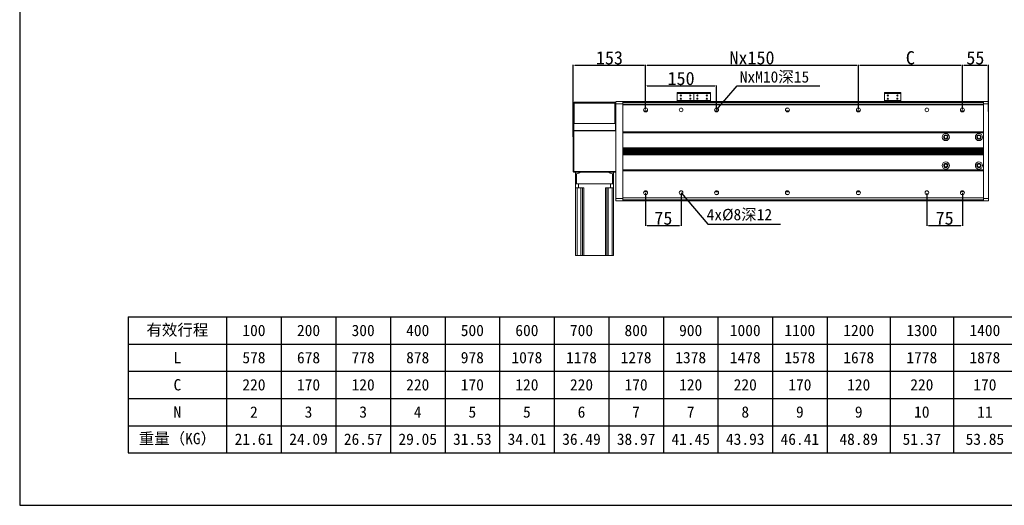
# Model space of a CAD drawing. Header units: millimetres. Extents: x -20285 to -7807, y 12313 to 17573.
# Tile 26 of 37: x -11181 to -9098, y 12313 to 13339. Entities that reach past the tile are written whole.
import ezdxf

# ---------------------------------------------------------------- set-up
doc = ezdxf.new("R2010")
doc.units = ezdxf.units.MM
doc.header["$PDSIZE"] = -1
doc.dimstyles.new('ISO-25', dxfattribs={"dimtxt": 2.5, "dimasz": 2.5, "dimexe": 1.25, "dimexo": 0.625, "dimtad": 1, "dimtxsty": 'Standard', "dimcen": 2.5, "dimadec": 0, "dimazin": 0, "dimtfac": 1, "dimtmove": 0, "dimatfit": 3, "dimfxl": 0, "dimarcsym": 0})

# ---------------------------------------------------------------- blocks, each defined once
blk = doc.blocks.new('*D333')
at = {"color": 0, "lineweight": -2, "transparency": 16777216}
for p, q in [((-10009.9, 13091.7), (-10009.9, 13243.7)), ((-10006.6, 13242.7), (-9860.2, 13242.7)), ((-9856.9, 13149.3), (-9856.9, 13243.7))]:
    blk.add_line(p, q, dxfattribs=at)
at = {"color": 0, "transparency": 16777216}
for points in [[(-10006.6, 13243.2), (-10006.6, 13242.1), (-10009.9, 13242.7)], [(-9860.2, 13243.2), (-9860.2, 13242.1), (-9856.9, 13242.7)]]:
    blk.add_solid(points, dxfattribs=at)
at = {"layer": 'Defpoints', "color": 0, "transparency": 16777216}
for p in [(-9856.9, 13242.7), (-9856.9, 13148.3), (-10009.9, 13090.7)]:
    blk.add_point(p, dxfattribs=at)
at = {"color": 0, "transparency": 16777216, "insert": (-9933.4, 13258.2), "char_height": 28, "attachment_point": 5}
blk.add_mtext('153', dxfattribs=at)
blk = doc.blocks.new('*D329')
at = {"color": 0, "lineweight": -2, "transparency": 16777216}
for p, q in [((-9856.9, 13149.3), (-9856.9, 13200.1)), ((-9853.6, 13199.1), (-9710.2, 13199.1)), ((-9706.9, 13149.3), (-9706.9, 13200.1))]:
    blk.add_line(p, q, dxfattribs=at)
at = {"color": 0, "transparency": 16777216}
for points in [[(-9853.6, 13199.6), (-9853.6, 13198.5), (-9856.9, 13199.1)], [(-9710.2, 13199.6), (-9710.2, 13198.5), (-9706.9, 13199.1)]]:
    blk.add_solid(points, dxfattribs=at)
at = {"layer": 'Defpoints', "color": 0, "transparency": 16777216}
for p in [(-9706.9, 13199.1), (-9856.9, 13148.3), (-9706.9, 13148.3)]:
    blk.add_point(p, dxfattribs=at)
at = {"color": 0, "transparency": 16777216, "insert": (-9781.9, 13214.6), "char_height": 28, "attachment_point": 5}
blk.add_mtext('150', dxfattribs=at)
blk = doc.blocks.new('*D330')
at = {"color": 0, "lineweight": -2, "transparency": 16777216}
for p, q in [((-9856.9, 13149.3), (-9856.9, 13243.7)), ((-9853.6, 13242.7), (-9410.2, 13242.7)), ((-9406.9, 13149.3), (-9406.9, 13243.7))]:
    blk.add_line(p, q, dxfattribs=at)
at = {"color": 0, "transparency": 16777216}
for points in [[(-9853.6, 13243.2), (-9853.6, 13242.1), (-9856.9, 13242.7)], [(-9410.2, 13243.2), (-9410.2, 13242.1), (-9406.9, 13242.7)]]:
    blk.add_solid(points, dxfattribs=at)
at = {"layer": 'Defpoints', "color": 0, "transparency": 16777216}
for p in [(-9406.9, 13242.7), (-9856.9, 13148.3), (-9406.9, 13148.3)]:
    blk.add_point(p, dxfattribs=at)
at = {"color": 0, "transparency": 16777216, "insert": (-9631.9, 13258.2), "char_height": 28, "attachment_point": 5}
blk.add_mtext('Nx150', dxfattribs=at)
blk = doc.blocks.new('*D331')
at = {"color": 0, "lineweight": -2, "transparency": 16777216}
for p, q in [((-9406.9, 13196), (-9406.9, 13243.7)), ((-9403.6, 13242.7), (-9190.2, 13242.7)), ((-9186.9, 13149.3), (-9186.9, 13243.7))]:
    blk.add_line(p, q, dxfattribs=at)
at = {"color": 0, "transparency": 16777216}
for points in [[(-9403.6, 13243.2), (-9403.6, 13242.1), (-9406.9, 13242.7)], [(-9190.2, 13243.2), (-9190.2, 13242.1), (-9186.9, 13242.7)]]:
    blk.add_solid(points, dxfattribs=at)
at = {"layer": 'Defpoints', "color": 0, "transparency": 16777216}
for p in [(-9186.9, 13242.7), (-9406.9, 13195), (-9186.9, 13148.3)]:
    blk.add_point(p, dxfattribs=at)
at = {"color": 0, "transparency": 16777216, "insert": (-9296.9, 13258.2), "char_height": 28, "attachment_point": 5}
blk.add_mtext('C', dxfattribs=at)
blk = doc.blocks.new('*D332')
at = {"color": 0, "lineweight": -2, "transparency": 16777216}
for p, q in [((-9186.9, 13177.1), (-9186.9, 13243.7)), ((-9183.6, 13242.7), (-9135.2, 13242.7)), ((-9131.9, 13145), (-9131.9, 13243.7))]:
    blk.add_line(p, q, dxfattribs=at)
at = {"color": 0, "transparency": 16777216}
for points in [[(-9183.6, 13243.2), (-9183.6, 13242.1), (-9186.9, 13242.7)], [(-9135.2, 13243.2), (-9135.2, 13242.1), (-9131.9, 13242.7)]]:
    blk.add_solid(points, dxfattribs=at)
at = {"layer": 'Defpoints', "color": 0, "transparency": 16777216}
for p in [(-9131.9, 13242.7), (-9186.9, 13176.1), (-9131.9, 13144)]:
    blk.add_point(p, dxfattribs=at)
at = {"color": 0, "transparency": 16777216, "insert": (-9159.4, 13258.2), "char_height": 28, "attachment_point": 5}
blk.add_mtext('55', dxfattribs=at)
blk = doc.blocks.new('*D327')
at = {"color": 0, "lineweight": -2, "transparency": 16777216}
for p, q in [((-9856.9, 12972.3), (-9856.9, 12902.9)), ((-9781.9, 12972.3), (-9781.9, 12902.9)), ((-9853.6, 12903.9), (-9785.2, 12903.9))]:
    blk.add_line(p, q, dxfattribs=at)
at = {"color": 0, "transparency": 16777216}
for points in [[(-9853.6, 12904.4), (-9853.6, 12903.3), (-9856.9, 12903.9)], [(-9785.2, 12904.4), (-9785.2, 12903.3), (-9781.9, 12903.9)]]:
    blk.add_solid(points, dxfattribs=at)
at = {"layer": 'Defpoints', "color": 0, "transparency": 16777216}
for p in [(-9856.9, 12973.3), (-9781.9, 12973.3), (-9781.9, 12903.9)]:
    blk.add_point(p, dxfattribs=at)
at = {"color": 0, "transparency": 16777216, "insert": (-9819.4, 12919.4), "char_height": 28, "attachment_point": 5}
blk.add_mtext('75', dxfattribs=at)
blk = doc.blocks.new('*D328')
at = {"color": 0, "lineweight": -2, "transparency": 16777216}
for p, q in [((-9261.9, 12972.3), (-9261.9, 12902.9)), ((-9186.9, 12972.3), (-9186.9, 12902.9)), ((-9258.6, 12903.9), (-9190.2, 12903.9))]:
    blk.add_line(p, q, dxfattribs=at)
at = {"color": 0, "transparency": 16777216}
for points in [[(-9258.6, 12904.4), (-9258.6, 12903.3), (-9261.9, 12903.9)], [(-9190.2, 12904.4), (-9190.2, 12903.3), (-9186.9, 12903.9)]]:
    blk.add_solid(points, dxfattribs=at)
at = {"layer": 'Defpoints', "color": 0, "transparency": 16777216}
for p in [(-9261.9, 12973.3), (-9186.9, 12973.3), (-9186.9, 12903.9)]:
    blk.add_point(p, dxfattribs=at)
at = {"color": 0, "transparency": 16777216, "insert": (-9224.4, 12919.4), "char_height": 28, "attachment_point": 5}
blk.add_mtext('75', dxfattribs=at)
blk = doc.blocks.new('A')
for p, q in [((-20055.7, 15851.8), (-17048.9, 15851.8)), ((-20055.7, 15851.8), (-20055.7, 15564.4)), ((-19847.3, 15851.8), (-19847.3, 15564.4)), ((-19731.8, 15851.8), (-19731.8, 15564.4)), ((-19616.3, 15851.8), (-19616.3, 15564.4)), ((-19500.9, 15851.8), (-19500.9, 15564.4)), ((-19385.4, 15851.8), (-19385.4, 15564.4)), ((-19269.9, 15851.8), (-19269.9, 15564.4)), ((-19154.4, 15851.8), (-19154.4, 15564.4)), ((-19039, 15851.8), (-19039, 15564.4)), ((-18923.5, 15851.8), (-18923.5, 15564.4)), ((-18808, 15851.8), (-18808, 15564.4)), ((-18692.5, 15851.8), (-18692.5, 15564.4)), ((-18577, 15851.8), (-18577, 15564.4)), ((-18443.6, 15851.8), (-18443.6, 15564.4)), ((-18310.1, 15851.8), (-18310.1, 15564.4)), ((-20055.7, 15794.3), (-17048.9, 15794.3)), ((-20055.7, 15736.8), (-17048.9, 15736.8)), ((-20055.7, 15679.3), (-17048.9, 15679.3)), ((-20055.7, 15621.8), (-17048.9, 15621.8)), ((-20055.7, 15564.4), (-17048.9, 15564.4))]:
    blk.add_line(p, q)
at = {"char_height": 23.989, "attachment_point": 5}
for s, insert, width in [('{\\f宋体|b0|i0|c134;有效行程', (-19951.5, 15823), 182.934), ('{\\f宋体|b0|i0|c134;100', (-19789.6, 15823), 89.977), ('{\\f宋体|b0|i0|c134;200', (-19674.1, 15823), 89.977), ('{\\f宋体|b0|i0|c134;300', (-19558.6, 15823), 89.977), ('{\\f宋体|b0|i0|c134;400', (-19443.1, 15823), 89.977), ('{\\f宋体|b0|i0|c134;500', (-19327.6, 15823), 89.977), ('{\\f宋体|b0|i0|c134;600', (-19212.2, 15823), 89.977), ('{\\f宋体|b0|i0|c134;700', (-19096.7, 15823), 89.977), ('{\\f宋体|b0|i0|c134;800', (-18981.2, 15823), 89.977), ('{\\f宋体|b0|i0|c134;900', (-18865.7, 15823), 89.977), ('{\\f宋体|b0|i0|c134;1000', (-18750.3, 15823), 89.977), ('{\\f宋体|b0|i0|c134;1100', (-18634.8, 15823), 89.977), ('{\\f宋体|b0|i0|c134;1200', (-18510.3, 15823), 107.969), ('{\\f宋体|b0|i0|c134;1300', (-18376.8, 15823), 107.969), ('{\\f宋体|b0|i0|c134;1400', (-18243.4, 15823), 107.969), ('{\\f宋体|b0|i0|c134;L', (-19951.5, 15765.6), 182.934), ('{\\fSimSun|b0|i0|c134|p2;578}', (-19789.6, 15765.6), 89.977), ('{\\fSimSun|b0|i0|c134|p2;678}', (-19674.1, 15765.6), 89.977), ('{\\fSimSun|b0|i0|c134|p2;778}', (-19558.6, 15765.6), 89.977), ('{\\fSimSun|b0|i0|c134|p2;878}', (-19443.1, 15765.6), 89.977), ('{\\fSimSun|b0|i0|c134|p2;978}', (-19327.6, 15765.6), 89.977), ('{\\fSimSun|b0|i0|c134|p2;1078}', (-19212.2, 15765.6), 89.977), ('{\\fSimSun|b0|i0|c134|p2;1178}', (-19096.7, 15765.6), 89.977), ('{\\fSimSun|b0|i0|c134|p2;1278}', (-18981.2, 15765.6), 89.977), ('{\\fSimSun|b0|i0|c134|p2;1378}', (-18865.7, 15765.6), 89.977), ('{\\fSimSun|b0|i0|c134|p2;1478}', (-18750.3, 15765.6), 89.977), ('{\\fSimSun|b0|i0|c134|p2;1578}', (-18634.8, 15765.6), 89.977), ('{\\fSimSun|b0|i0|c134|p2;1678}', (-18510.3, 15765.6), 107.969), ('{\\fSimSun|b0|i0|c134|p2;1778}', (-18376.8, 15765.6), 107.969), ('{\\fSimSun|b0|i0|c134|p2;1878}', (-18243.4, 15765.6), 107.969), ('{\\f宋体|b0|i0|c134;C', (-19951.5, 15708.1), 182.934), ('{\\f宋体|b0|i0|c134;220', (-19789.6, 15708.1), 89.977), ('{\\f宋体|b0|i0|c134;170', (-19674.1, 15708.1), 89.977), ('{\\f宋体|b0|i0|c134;120', (-19558.6, 15708.1), 89.977), ('{\\f宋体|b0|i0|c134;220', (-19443.1, 15708.1), 89.977), ('{\\f宋体|b0|i0|c134;170', (-19327.6, 15708.1), 89.977), ('{\\f宋体|b0|i0|c134;120', (-19212.2, 15708.1), 89.977), ('{\\f宋体|b0|i0|c134;220', (-19096.7, 15708.1), 89.977), ('{\\f宋体|b0|i0|c134;170', (-18981.2, 15708.1), 89.977), ('{\\f宋体|b0|i0|c134;120', (-18865.7, 15708.1), 89.977), ('{\\f宋体|b0|i0|c134;220', (-18750.3, 15708.1), 89.977), ('{\\f宋体|b0|i0|c134;170', (-18634.8, 15708.1), 89.977), ('{\\f宋体|b0|i0|c134;120', (-18510.3, 15708.1), 107.969), ('{\\f宋体|b0|i0|c134;220', (-18376.8, 15708.1), 107.969), ('{\\f宋体|b0|i0|c134;170', (-18243.4, 15708.1), 107.969), ('{\\f宋体|b0|i0|c134;2', (-19789.6, 15650.6), 89.977), ('{\\f宋体|b0|i0|c134;3', (-19674.1, 15650.6), 89.977), ('{\\f宋体|b0|i0|c134;3', (-19558.6, 15650.6), 89.977), ('{\\f宋体|b0|i0|c134;6', (-19096.7, 15650.6), 89.977), ('{\\f宋体|b0|i0|c134;8', (-18750.3, 15650.6), 89.977), ('{\\f宋体|b0|i0|c134;9', (-18634.8, 15650.6), 89.977), ('{\\f宋体|b0|i0|c134;9', (-18510.3, 15650.6), 107.969), ('{\\f宋体|b0|i0|c134;10', (-18376.8, 15650.6), 107.969), ('{\\f宋体|b0|i0|c134;N', (-19951.5, 15650.6), 182.934), ('{\\f宋体|b0|i0|c134;4', (-19443.1, 15650.6), 89.977), ('{\\f宋体|b0|i0|c134;5', (-19327.6, 15650.6), 89.977), ('{\\f宋体|b0|i0|c134;5', (-19212.2, 15650.6), 89.977), ('{\\f宋体|b0|i0|c134;7', (-18981.2, 15650.6), 89.977), ('{\\f宋体|b0|i0|c134;7', (-18865.7, 15650.6), 89.977), ('{\\f宋体|b0|i0|c134;11', (-18243.4, 15650.6), 107.969), ('{\\f宋体|b0|i0|c134;重量（KG）', (-19951.5, 15593.1), 182.934), ('{\\f宋体|b0|i0|c134;21.61', (-19789.6, 15593.1), 89.977), ('{\\f宋体|b0|i0|c134;24.09', (-19674.1, 15593.1), 89.977), ('{\\f宋体|b0|i0|c134;26.57', (-19558.6, 15593.1), 89.977), ('{\\f宋体|b0|i0|c134;29.05', (-19443.1, 15593.1), 89.977), ('{\\f宋体|b0|i0|c134;31.53', (-19327.6, 15593.1), 89.977), ('{\\f宋体|b0|i0|c134;34.01', (-19212.2, 15593.1), 89.977), ('{\\f宋体|b0|i0|c134;36.49', (-19096.7, 15593.1), 89.977), ('{\\f宋体|b0|i0|c134;38.97', (-18981.2, 15593.1), 89.977), ('{\\f宋体|b0|i0|c134;41.45', (-18865.7, 15593.1), 89.977), ('{\\f宋体|b0|i0|c134;43.93', (-18750.3, 15593.1), 89.977), ('{\\f宋体|b0|i0|c134;46.41', (-18634.8, 15593.1), 89.977), ('{\\f宋体|b0|i0|c134;48.89', (-18510.3, 15593.1), 107.969), ('{\\f宋体|b0|i0|c134;51.37', (-18376.8, 15593.1), 107.969), ('{\\f宋体|b0|i0|c134;53.85', (-18243.4, 15593.1), 107.969)]:
    blk.add_mtext(s, dxfattribs=dict(at, insert=insert, width=width))
blk = doc.blocks.new('F')
at = {"insert": (-18735.6, 13212.6), "char_height": 23.991, "attachment_point": 1}
blk.add_mtext_dynamic_manual_height_columns('NxM10{\\fSimSun|b0|i0|c134|p2;深15}', width=394.195, gutter_width=120, heights=[0], dxfattribs=at)
blk.add_leader([(-18784.7, 13130.8), (-18741.1, 13181.6), (-18566, 13181.6)], dimstyle='ISO-25', override={"dimtxt": 28, "dimasz": 3.302, "dimexe": 1, "dimexo": 1, "dimgap": 1.524, "dimtad": 0, "dimtih": 1, "dimtoh": 1, "dimzin": 0, "dimadec": 2, "dimtzin": 0})
blk = doc.blocks.new('FF')
at = {"insert": (-18805.6, 12921.6), "char_height": 23.991, "attachment_point": 1}
blk.add_mtext_dynamic_manual_height_columns('4x%%C8{\\fSimSun|b0|i0|c134|p2;深12}', width=328.496, gutter_width=100, heights=[0], dxfattribs=at)
blk.add_leader([(-18859.7, 12955.8), (-18803.2, 12889.4), (-18649.5, 12889.4)], dimstyle='ISO-25', override={"dimtxt": 28, "dimasz": 3.302, "dimexe": 1, "dimexo": 1, "dimgap": 1.524, "dimtad": 0, "dimtih": 1, "dimtoh": 1, "dimzin": 0, "dimadec": 2, "dimtzin": 0})

msp = doc.modelspace()

# ---------------------------------------------------------------- linework, layer by layer
at = {"color": 7, "linetype": 'Continuous', "lineweight": 15}
for p, q in [((-9754.895, 13184.928), (-9789.895, 13184.928)), ((-9789.895, 13184.928), (-9789.895, 13182.692)), ((-9787.895, 13184.928), (-9789.895, 13184.928)), ((-9787.895, 13184.928), (-9756.895, 13184.928)), ((-9754.895, 13184.928), (-9756.895, 13184.928)), ((-9719.895, 13184.928), (-9754.895, 13184.928)), ((-9754.895, 13184.928), (-9754.895, 13182.692)), ((-9752.895, 13184.928), (-9754.895, 13184.928)), ((-9752.895, 13184.928), (-9721.895, 13184.928)), ((-9719.895, 13184.928), (-9721.895, 13184.928)), ((-9719.895, 13182.692), (-9719.895, 13184.928)), ((-9316.895, 13184.928), (-9351.895, 13184.928)), ((-9351.895, 13184.928), (-9351.895, 13182.692)), ((-9349.895, 13184.928), (-9351.895, 13184.928)), ((-9349.895, 13184.928), (-9318.895, 13184.928)), ((-9316.895, 13184.928), (-9318.895, 13184.928)), ((-9316.895, 13182.692), (-9316.895, 13184.928)), ((-10007.895, 13164.79), (-9921.895, 13164.79)), ((-10007.895, 13163.29), (-10007.895, 13164.79)), ((-9921.895, 13163.29), (-9921.895, 13164.79)), ((-9919.895, 13165.79), (-9904.895, 13165.79)), ((-9919.895, 13160.79), (-9919.895, 13165.79)), ((-9904.895, 13165.79), (-9141.895, 13165.79)), ((-9904.895, 13165.79), (-9904.895, 13160.79)), ((-9904.895, 13163.79), (-9141.895, 13163.79)), ((-9904.895, 13163.498), (-9141.895, 13163.498)), ((-9754.895, 13182.692), (-9789.895, 13182.692)), ((-9789.895, 13168.027), (-9789.895, 13182.692)), ((-9789.895, 13168.027), (-9789.895, 13167.29)), ((-9789.895, 13168.027), (-9754.895, 13168.027)), ((-9789.895, 13165.79), (-9789.895, 13167.29)), ((-9789.895, 13167.29), (-9787.895, 13167.29)), ((-9789.895, 13167.29), (-9785.995, 13167.29)), ((-9787.895, 13167.29), (-9787.895, 13165.79)), ((-9756.895, 13167.29), (-9787.895, 13167.29)), ((-9785.995, 13167.29), (-9784.395, 13167.29)), ((-9782.395, 13167.29), (-9780.795, 13167.29)), ((-9780.795, 13167.29), (-9763.995, 13167.29)), ((-9763.995, 13167.29), (-9762.395, 13167.29)), ((-9760.395, 13167.29), (-9758.795, 13167.29)), ((-9758.795, 13167.29), (-9754.895, 13167.29)), ((-9756.895, 13167.29), (-9754.895, 13167.29)), ((-9756.895, 13165.79), (-9756.895, 13167.29)), ((-9719.895, 13182.692), (-9754.895, 13182.692)), ((-9754.895, 13168.027), (-9754.895, 13182.692)), ((-9754.895, 13168.027), (-9754.895, 13167.29)), ((-9754.895, 13168.027), (-9719.895, 13168.027)), ((-9754.895, 13165.79), (-9754.895, 13167.29)), ((-9754.895, 13167.29), (-9752.895, 13167.29)), ((-9754.895, 13167.29), (-9750.995, 13167.29)), ((-9752.895, 13167.29), (-9752.895, 13165.79)), ((-9721.895, 13167.29), (-9752.895, 13167.29)), ((-9750.995, 13167.29), (-9749.395, 13167.29)), ((-9747.395, 13167.29), (-9745.795, 13167.29)), ((-9745.795, 13167.29), (-9728.995, 13167.29)), ((-9728.995, 13167.29), (-9727.395, 13167.29)), ((-9725.395, 13167.29), (-9723.795, 13167.29)), ((-9723.795, 13167.29), (-9719.895, 13167.29)), ((-9721.895, 13167.29), (-9719.895, 13167.29)), ((-9721.895, 13165.79), (-9721.895, 13167.29)), ((-9719.895, 13182.692), (-9719.895, 13168.027)), ((-9719.895, 13167.29), (-9719.895, 13168.027)), ((-9719.895, 13167.29), (-9719.895, 13165.79)), ((-9316.895, 13182.692), (-9351.895, 13182.692)), ((-9351.895, 13168.027), (-9351.895, 13182.692)), ((-9351.895, 13168.027), (-9351.895, 13167.29)), ((-9351.895, 13168.027), (-9316.895, 13168.027)), ((-9351.895, 13167.29), (-9347.995, 13167.29)), ((-9351.895, 13167.29), (-9349.895, 13167.29)), ((-9351.895, 13165.79), (-9351.895, 13167.29)), ((-9318.895, 13167.29), (-9349.895, 13167.29)), ((-9349.895, 13167.29), (-9349.895, 13165.79)), ((-9347.995, 13167.29), (-9346.395, 13167.29)), ((-9344.395, 13167.29), (-9342.795, 13167.29)), ((-9342.795, 13167.29), (-9325.995, 13167.29)), ((-9325.995, 13167.29), (-9324.395, 13167.29)), ((-9322.395, 13167.29), (-9320.795, 13167.29)), ((-9320.795, 13167.29), (-9316.895, 13167.29)), ((-9318.895, 13167.29), (-9316.895, 13167.29)), ((-9318.895, 13165.79), (-9318.895, 13167.29)), ((-9316.895, 13182.692), (-9316.895, 13168.027)), ((-9316.895, 13167.29), (-9316.895, 13168.027)), ((-9316.895, 13167.29), (-9316.895, 13165.79)), ((-9141.895, 13165.79), (-9131.895, 13165.79)), ((-9141.895, 13160.79), (-9141.895, 13165.79)), ((-9131.895, 13165.79), (-9131.895, 13160.79)), ((-10008.395, 13162.79), (-10009.895, 13162.79)), ((-10009.895, 13162.79), (-10009.895, 13119.79)), ((-10008.395, 13162.79), (-10008.395, 13119.79)), ((-10007.895, 13162.79), (-10007.895, 13163.29)), ((-10007.895, 13119.79), (-10007.895, 13162.79)), ((-10007.895, 13162.79), (-9921.895, 13162.79)), ((-9921.895, 13163.29), (-9921.895, 13162.79)), ((-9921.895, 13162.79), (-9921.895, 13119.79)), ((-9921.395, 13162.79), (-9919.895, 13162.79)), ((-9921.395, 13119.79), (-9921.395, 13162.79)), ((-9904.895, 13160.79), (-9919.895, 13160.79)), ((-9919.895, 12960.79), (-9919.895, 13160.79)), ((-9904.895, 13163.144), (-9141.895, 13163.144)), ((-9904.895, 13159.29), (-9904.895, 13160.79)), ((-9904.895, 13159.437), (-9141.895, 13159.437)), ((-9904.895, 13159.29), (-9141.895, 13159.29)), ((-9904.895, 13159.29), (-9904.895, 13159.022)), ((-9141.895, 13159.022), (-9904.895, 13159.022)), ((-9904.895, 13101.931), (-9904.895, 13159.022)), ((-9131.895, 13160.79), (-9141.895, 13160.79)), ((-9141.895, 13160.79), (-9141.895, 13159.265)), ((-9141.895, 13159.265), (-9141.895, 13159.022)), ((-9141.895, 13101.931), (-9141.895, 13159.022)), ((-9131.895, 13160.79), (-9131.895, 12960.79)), ((-10009.895, 13119.79), (-10008.395, 13119.79)), ((-10009.895, 13104.79), (-10009.895, 13119.79)), ((-10008.895, 13104.79), (-10009.895, 13104.79)), ((-10009.895, 13103.79), (-10009.895, 13104.79)), ((-10008.895, 13104.79), (-10009.895, 13103.79)), ((-10009.895, 13017.79), (-10009.895, 13103.79)), ((-10008.895, 13103.79), (-10009.895, 13103.79)), ((-10008.895, 13119.79), (-10008.895, 13104.79)), ((-9920.895, 13119.79), (-10008.895, 13119.79)), ((-9920.895, 13104.79), (-10008.895, 13104.79)), ((-10008.895, 13103.79), (-10008.895, 13104.79)), ((-10008.895, 13103.79), (-10008.895, 13017.79)), ((-9919.895, 13103.79), (-10008.895, 13103.79)), ((-9921.895, 13119.79), (-10007.895, 13119.79)), ((-9919.895, 13119.79), (-9921.395, 13119.79)), ((-9920.895, 13104.79), (-9920.895, 13119.79)), ((-9919.895, 13104.79), (-9920.895, 13104.79)), ((-9904.895, 13101.931), (-9141.895, 13101.931)), ((-9904.895, 13101.931), (-9904.895, 13101.727)), ((-9904.895, 13101.727), (-9141.895, 13101.727)), ((-9904.895, 13101.727), (-9904.895, 13101.522)), ((-9904.895, 13020.058), (-9904.895, 13101.522)), ((-9141.895, 13101.931), (-9141.895, 13101.727)), ((-9141.895, 13101.727), (-9141.895, 13101.67)), ((-9141.895, 13101.67), (-9141.895, 13019.911)), ((-9904.895, 13099.79), (-9141.895, 13099.79)), ((-9904.895, 13068.29), (-9141.895, 13068.29)), ((-9904.895, 13068.073), (-9141.895, 13068.073)), ((-9904.895, 13067.508), (-9141.895, 13067.508)), ((-9904.895, 13067.29), (-9141.895, 13067.29)), ((-9904.895, 13067.073), (-9141.895, 13067.073)), ((-9904.895, 13066.508), (-9141.895, 13066.508)), ((-9904.895, 13066.29), (-9141.895, 13066.29)), ((-9904.895, 13066.073), (-9141.895, 13066.073)), ((-9904.895, 13065.508), (-9141.895, 13065.508)), ((-9904.895, 13065.29), (-9141.895, 13065.29)), ((-9904.895, 13065.073), (-9141.895, 13065.073)), ((-9904.895, 13064.508), (-9141.895, 13064.508)), ((-9904.895, 13064.29), (-9141.895, 13064.29)), ((-9904.895, 13064.073), (-9141.895, 13064.073)), ((-9904.895, 13063.508), (-9141.895, 13063.508)), ((-9904.895, 13063.29), (-9141.895, 13063.29)), ((-9904.895, 13063.073), (-9141.895, 13063.073)), ((-9904.895, 13062.508), (-9141.895, 13062.508)), ((-9904.895, 13062.29), (-9141.895, 13062.29)), ((-9904.895, 13062.073), (-9141.895, 13062.073)), ((-9904.895, 13061.508), (-9141.895, 13061.508)), ((-9904.895, 13061.29), (-9141.895, 13061.29)), ((-9904.895, 13061.073), (-9141.895, 13061.073)), ((-9904.895, 13060.508), (-9141.895, 13060.508)), ((-9904.895, 13060.29), (-9141.895, 13060.29)), ((-9904.895, 13060.073), (-9141.895, 13060.073)), ((-9904.895, 13059.508), (-9141.895, 13059.508)), ((-9904.895, 13059.29), (-9141.895, 13059.29)), ((-9904.895, 13059.073), (-9141.895, 13059.073)), ((-9904.895, 13058.508), (-9141.895, 13058.508)), ((-9904.895, 13058.29), (-9141.895, 13058.29)), ((-9904.895, 13058.073), (-9141.895, 13058.073)), ((-9904.895, 13057.508), (-9141.895, 13057.508)), ((-9904.895, 13057.29), (-9141.895, 13057.29)), ((-9904.895, 13057.073), (-9141.895, 13057.073)), ((-9904.895, 13056.508), (-9141.895, 13056.508)), ((-9904.895, 13056.29), (-9141.895, 13056.29)), ((-9904.895, 13056.073), (-9141.895, 13056.073)), ((-9904.895, 13055.508), (-9141.895, 13055.508)), ((-9904.895, 13055.29), (-9141.895, 13055.29)), ((-9904.895, 13055.073), (-9141.895, 13055.073)), ((-9904.895, 13054.508), (-9141.895, 13054.508)), ((-9904.895, 13054.29), (-9141.895, 13054.29)), ((-9904.895, 13054.073), (-9141.895, 13054.073)), ((-9904.895, 13053.508), (-9141.895, 13053.508)), ((-9904.895, 13053.29), (-9141.895, 13053.29)), ((-10009.895, 13017.79), (-10008.895, 13017.79)), ((-10009.895, 13017.79), (-10008.895, 13016.79)), ((-10008.895, 13017.79), (-9919.895, 13017.79)), ((-10008.895, 13016.79), (-10008.895, 13017.79)), ((-9904.895, 13021.79), (-9141.895, 13021.79)), ((-9904.895, 13020.058), (-9904.895, 13019.854)), ((-9904.895, 13019.854), (-9141.895, 13019.854)), ((-9904.895, 13019.854), (-9904.895, 13019.649)), ((-9141.895, 13019.649), (-9904.895, 13019.649)), ((-9904.895, 12962.558), (-9904.895, 13019.649)), ((-9141.895, 13019.911), (-9141.895, 13019.854)), ((-9141.895, 13019.854), (-9141.895, 13019.649)), ((-9141.895, 12962.558), (-9141.895, 13019.649)), ((-9919.895, 13016.79), (-10008.895, 13016.79)), ((-10004.895, 12991.79), (-10004.895, 13013.031)), ((-10004.895, 13013.031), (-10002.895, 13013.031)), ((-10002.895, 12991.79), (-10002.895, 13013.031)), ((-9926.895, 12991.79), (-9926.895, 13013.031)), ((-9926.895, 13013.031), (-9924.895, 13013.031)), ((-9924.895, 12991.79), (-9924.895, 13013.031)), ((-10002.895, 12991.79), (-10004.895, 12991.79)), ((-10004.895, 12991.79), (-10004.895, 12983.79)), ((-10004.895, 12983.79), (-9998.895, 12983.79)), ((-10004.895, 12840.79), (-10004.895, 12983.79)), ((-9926.895, 12991.79), (-10002.895, 12991.79)), ((-10001.895, 12840.79), (-10001.895, 12983.79)), ((-9998.895, 12991.79), (-9998.895, 12983.79)), ((-9998.895, 12991.79), (-9930.895, 12991.79)), ((-9998.895, 12983.79), (-9987.714, 12983.79)), ((-9993.714, 12840.79), (-9993.714, 12983.79)), ((-9990.714, 12840.79), (-9990.714, 12983.79)), ((-9987.714, 12840.79), (-9987.714, 12983.79)), ((-9942.075, 12840.79), (-9942.075, 12983.79)), ((-9942.075, 12983.79), (-9930.895, 12983.79)), ((-9939.075, 12840.79), (-9939.075, 12983.79)), ((-9936.075, 12840.79), (-9936.075, 12983.79)), ((-9930.895, 12991.79), (-9930.895, 12983.79)), ((-9930.895, 12983.79), (-9924.895, 12983.79)), ((-9927.895, 12840.79), (-9927.895, 12983.79)), ((-9924.895, 12991.79), (-9926.895, 12991.79)), ((-9924.895, 12991.79), (-9924.895, 12983.79)), ((-9924.895, 12840.79), (-9924.895, 12983.79)), ((-9919.895, 12960.79), (-9904.895, 12960.79)), ((-9919.895, 12955.79), (-9919.895, 12960.79)), ((-9904.895, 12955.79), (-9919.895, 12955.79)), ((-9904.895, 12962.558), (-9141.895, 12962.558)), ((-9904.895, 12962.558), (-9904.895, 12962.29)), ((-9904.895, 12962.29), (-9141.895, 12962.29)), ((-9904.895, 12960.79), (-9904.895, 12962.29)), ((-9904.895, 12962.144), (-9141.895, 12962.144)), ((-9904.895, 12960.79), (-9904.895, 12955.79)), ((-9904.895, 12958.437), (-9141.895, 12958.437)), ((-9904.895, 12958.083), (-9141.895, 12958.083)), ((-9904.895, 12957.79), (-9141.895, 12957.79)), ((-9904.895, 12955.79), (-9141.895, 12955.79)), ((-9141.895, 12962.558), (-9141.895, 12962.316)), ((-9141.895, 12962.316), (-9141.895, 12960.79)), ((-9141.895, 12960.79), (-9131.895, 12960.79)), ((-9141.895, 12955.79), (-9141.895, 12960.79)), ((-9131.895, 12955.79), (-9141.895, 12955.79)), ((-9131.895, 12960.79), (-9131.895, 12955.79)), ((-10001.895, 12840.79), (-10004.895, 12840.79)), ((-9993.714, 12840.79), (-10001.895, 12840.79)), ((-9990.714, 12840.79), (-9993.714, 12840.79)), ((-9987.714, 12840.79), (-9990.714, 12840.79)), ((-9942.075, 12840.79), (-9987.714, 12840.79)), ((-9939.075, 12840.79), (-9942.075, 12840.79)), ((-9936.075, 12840.79), (-9939.075, 12840.79)), ((-9927.895, 12840.79), (-9936.075, 12840.79)), ((-9924.895, 12840.79), (-9927.895, 12840.79))]:
    msp.add_line(p, q, dxfattribs=at)
at = {"color": 8, "linetype": 'Continuous', "lineweight": 15}
for p, q in [((-9860.728, 13146.455), (-9853.061, 13146.455)), ((-9860.464, 13145.983), (-9853.325, 13145.983)), ((-9859.305, 13151.79), (-9854.484, 13151.79)), ((-9857.589, 13144.098), (-9856.2, 13144.098)), ((-9710.728, 13146.455), (-9703.061, 13146.455)), ((-9710.464, 13145.983), (-9703.325, 13145.983)), ((-9709.306, 13151.79), (-9704.484, 13151.79)), ((-9707.589, 13144.098), (-9706.2, 13144.098)), ((-9560.728, 13146.455), (-9553.062, 13146.455)), ((-9560.464, 13145.983), (-9553.325, 13145.983)), ((-9559.305, 13151.79), (-9554.484, 13151.79)), ((-9557.589, 13144.098), (-9556.2, 13144.098)), ((-9410.728, 13146.455), (-9403.061, 13146.455)), ((-9410.464, 13145.983), (-9403.325, 13145.983)), ((-9409.305, 13151.79), (-9404.484, 13151.79)), ((-9407.589, 13144.098), (-9406.2, 13144.098)), ((-9190.728, 13146.455), (-9183.062, 13146.455)), ((-9190.464, 13145.983), (-9183.325, 13145.983)), ((-9189.305, 13151.79), (-9184.484, 13151.79)), ((-9187.589, 13144.098), (-9186.2, 13144.098)), ((-9857.589, 12977.483), (-9856.2, 12977.483)), ((-9707.589, 12977.483), (-9706.2, 12977.483)), ((-9557.589, 12977.483), (-9556.2, 12977.483)), ((-9407.589, 12977.483), (-9406.2, 12977.483)), ((-9187.589, 12977.483), (-9186.2, 12977.483)), ((-9860.728, 12975.126), (-9853.061, 12975.126)), ((-9860.464, 12975.598), (-9853.325, 12975.598)), ((-9859.305, 12969.79), (-9854.484, 12969.79)), ((-9710.728, 12975.126), (-9703.061, 12975.126)), ((-9710.464, 12975.598), (-9703.325, 12975.598)), ((-9709.306, 12969.79), (-9704.484, 12969.79)), ((-9560.728, 12975.126), (-9553.062, 12975.126)), ((-9560.464, 12975.598), (-9553.325, 12975.598)), ((-9559.305, 12969.79), (-9554.484, 12969.79)), ((-9410.728, 12975.126), (-9403.061, 12975.126)), ((-9410.464, 12975.598), (-9403.325, 12975.598)), ((-9409.305, 12969.79), (-9404.484, 12969.79)), ((-9190.728, 12975.126), (-9183.062, 12975.126)), ((-9190.464, 12975.598), (-9183.325, 12975.598)), ((-9189.305, 12969.79), (-9184.484, 12969.79))]:
    msp.add_line(p, q, dxfattribs=at)
msp.add_lwpolyline([(-11180.961, 12312.549), (-7807.118, 12312.549), (-7807.118, 14431.88), (-11180.961, 14431.88)], close=True)
at = {"color": 7, "linetype": 'Continuous', "lineweight": 15}
for centre, radius in [((-9782.395, 13178.69), 1.25), ((-9782.395, 13171.99), 1.25), ((-9762.395, 13178.69), 1.25), ((-9762.395, 13171.99), 1.25), ((-9747.395, 13178.69), 1.25), ((-9747.395, 13171.99), 1.25), ((-9727.395, 13178.69), 1.25), ((-9727.395, 13171.99), 1.25), ((-9344.395, 13178.69), 1.25), ((-9344.395, 13171.99), 1.25), ((-9324.395, 13178.69), 1.25), ((-9324.395, 13171.99), 1.25), ((-9856.895, 13148.29), 4.25), ((-9781.895, 13148.29), 4), ((-9706.895, 13148.29), 4.25), ((-9556.895, 13148.29), 4.25), ((-9406.895, 13148.29), 4.25), ((-9261.895, 13148.29), 4), ((-9186.895, 13148.29), 4.25), ((-9221.895, 13090.79), 7.5), ((-9221.895, 13090.79), 4.5), ((-9221.895, 13090.79), 3.4), ((-9151.895, 13090.79), 7.5), ((-9151.895, 13090.79), 4.5), ((-9151.895, 13090.79), 3.4), ((-9221.895, 13030.79), 7.5), ((-9221.895, 13030.79), 4.5), ((-9221.895, 13030.79), 3.4), ((-9151.895, 13030.79), 7.5), ((-9151.895, 13030.79), 4.5), ((-9151.895, 13030.79), 3.4), ((-9856.895, 12973.29), 4.25), ((-9781.895, 12973.29), 4), ((-9706.895, 12973.29), 4.25), ((-9556.895, 12973.29), 4.25), ((-9406.895, 12973.29), 4.25), ((-9261.895, 12973.29), 4), ((-9186.895, 12973.29), 4.25)]:
    msp.add_circle(centre, radius, dxfattribs=at)
for centre, radius, start, end in [((-10007.895, 13162.79), 2, 90, 180), ((-9921.895, 13162.79), 2, 0, 90), ((-10007.895, 13162.79), 0.5, 90, 180), ((-9921.895, 13162.79), 0.5, 0, 90)]:
    msp.add_arc(centre, radius, start, end, dxfattribs=at)
for points, knots in [([(-10004.895, 13016.79), (-10004.895, 13016.69), (-10004.895, 13015.614), (-10004.895, 13014.26), (-10004.895, 13013.031)], [0, 0, 0, 0, 0.0928566, 1, 1, 1, 1]), ([(-10002.895, 13013.031), (-9999.742, 13014.284), (-9996.326, 13015.642), (-9992.812, 13016.708), (-9992.54, 13016.79)], [0, 0, 0, 0, 0.922833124, 1, 1, 1, 1]), ([(-9937.254, 13016.79), (-9936.927, 13016.69), (-9933.414, 13015.614), (-9929.996, 13014.26), (-9926.895, 13013.031)], [0, 0, 0, 0, 0.092852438, 1, 1, 1, 1]), ([(-9924.895, 13013.031), (-9924.895, 13014.259), (-9924.895, 13015.613), (-9924.895, 13016.69), (-9924.895, 13016.79)], [0, 0, 0, 0, 0.90729223, 1, 1, 1, 1])]:
    msp.add_open_spline(points, degree=3, knots=knots, dxfattribs=at)

# ---------------------------------------------------------------- block references
for name, p in [('F', (9077.795, 17.461)), ('FF', (9077.795, 17.461)), ('A', (9104.133, -3141.015))]:
    msp.add_blockref(name, p)

# ---------------------------------------------------------------- dimensions: what is measured, and where the dimension line sits
for base, p1, p2, picture, middle in [((-9856.895, 13242.679), (-10009.895, 13090.729), (-9856.895, 13148.29), '*D333', (-9933.395, 13258.203)), ((-9131.895, 13242.679), (-9186.895, 13176.076), (-9131.895, 13144.047), '*D332', (-9159.395, 13258.203)), ((-9706.895, 13199.099), (-9856.895, 13148.29), (-9706.895, 13148.29), '*D329', (-9781.895, 13214.623)), ((-9781.895, 12903.864), (-9856.895, 12973.29), (-9781.895, 12973.29), '*D327', (-9819.395, 12919.388)), ((-9186.895, 12903.864), (-9261.895, 12973.29), (-9186.895, 12973.29), '*D328', (-9224.395, 12919.388))]:
    dim = msp.add_linear_dim(base=base, p1=p1, p2=p2, dimstyle='ISO-25', override={"dimtxt": 28, "dimasz": 3.302, "dimexe": 1, "dimexo": 1, "dimgap": 1.524, "dimtih": 1, "dimtoh": 1, "dimdsep": 46, "dimadec": 2, "dimtzin": 0})
    dim.commit()
    dim.dimension.update_dxf_attribs({"geometry": picture, "text_midpoint": middle})
for base, p1, p2, text, picture, middle in [((-9406.895, 13242.679), (-9856.895, 13148.29), (-9406.895, 13148.29), 'Nx150', '*D330', (-9631.895, 13258.203)), ((-9186.895, 13242.679), (-9406.895, 13194.99), (-9186.895, 13148.29), 'C', '*D331', (-9296.895, 13258.203))]:
    dim = msp.add_linear_dim(base=base, p1=p1, p2=p2, text=text, dimstyle='ISO-25', override={"dimtxt": 28, "dimasz": 3.302, "dimexe": 1, "dimexo": 1, "dimgap": 1.524, "dimtih": 1, "dimtoh": 1, "dimdsep": 46, "dimadec": 2, "dimtzin": 0})
    dim.commit()
    dim.dimension.update_dxf_attribs({"geometry": picture, "text_midpoint": middle})

doc.saveas('drawing.dxf')
